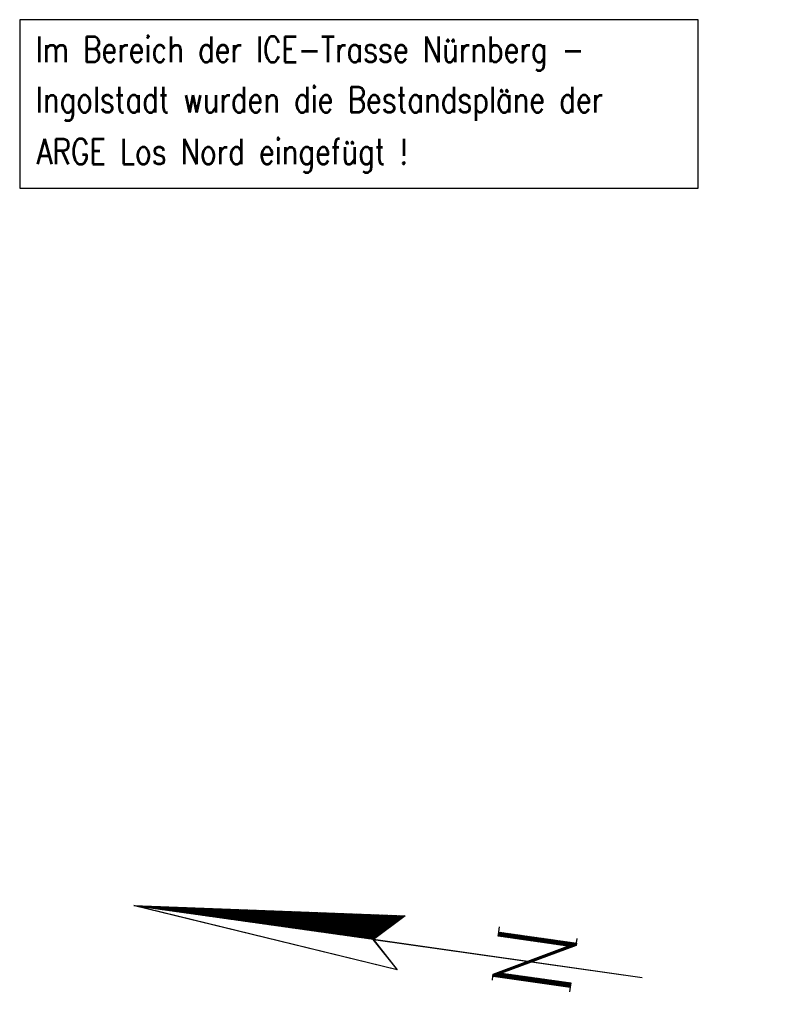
# Model space of a CAD drawing. Extents: x 0 to 1135, y 0 to 594.
# Tile 37 of 44: x 958 to 1031, y 191 to 287. Entities that reach past the tile are written whole.
import ezdxf

# ---------------------------------------------------------------- set-up
doc = ezdxf.new("R2010")
doc.units = 0
doc.header["$LTSCALE"] = 2
doc.header["$MEASUREMENT"] = 0
doc.linetypes.add('AUSGEZOGEN', pattern=[0])
doc.layers.get('0').update_dxf_attribs({"linetype": 'AUSGEZOGEN'})
for name, color, linetype in [('DB_Bahnachse', 15, 'CONTINUOUS'), ('LEGENDE', 7, 'AUSGEZOGEN'), ('SCHLITZRINNE', 8, 'AUSGEZOGEN')]:
    doc.layers.add(name, color=color, linetype=linetype)
doc.styles.add('ROMANS', font='romans.shx', dxfattribs={"width": 0.8})

# ---------------------------------------------------------------- blocks, each defined once
blk = doc.blocks.new('*X21')
at = {"color": 0}
for p, q in [((154.736, 194.192), (154.753, 194.21)), ((154.736, 194.051), (154.766, 194.082)), ((154.736, 193.91), (154.78, 193.953)), ((154.736, 193.769), (154.793, 193.825)), ((154.736, 193.627), (154.806, 193.697)), ((154.737, 193.486), (154.82, 193.569)), ((154.737, 193.345), (154.833, 193.441)), ((154.737, 193.203), (154.846, 193.313)), ((154.737, 193.062), (154.859, 193.185)), ((154.737, 192.921), (154.873, 193.056)), ((154.737, 192.78), (154.886, 192.928)), ((154.737, 192.638), (154.899, 192.8)), ((154.738, 192.497), (154.913, 192.672)), ((154.738, 192.356), (154.926, 192.544)), ((154.738, 192.215), (154.939, 192.416)), ((154.738, 192.073), (154.952, 192.288)), ((154.738, 191.932), (154.966, 192.159)), ((154.738, 191.791), (154.979, 192.031)), ((154.739, 191.65), (154.992, 191.903)), ((154.739, 191.508), (155.006, 191.775)), ((154.739, 191.367), (155.019, 191.647)), ((154.739, 191.226), (155.032, 191.519)), ((154.739, 191.084), (155.045, 191.391)), ((154.739, 190.943), (155.059, 191.263)), ((154.739, 190.802), (155.072, 191.134)), ((154.74, 190.661), (155.085, 191.006)), ((154.74, 190.519), (155.099, 190.878)), ((154.74, 190.378), (155.112, 190.75)), ((154.74, 190.237), (155.125, 190.622)), ((154.74, 190.096), (155.138, 190.494)), ((154.74, 189.954), (155.152, 190.366)), ((154.741, 189.813), (155.165, 190.237)), ((154.741, 189.672), (155.178, 190.109)), ((154.741, 189.531), (155.192, 189.981)), ((154.741, 189.389), (155.205, 189.853)), ((154.741, 189.248), (155.218, 189.725)), ((154.741, 189.107), (155.231, 189.597)), ((154.741, 188.965), (155.245, 189.469)), ((154.742, 188.824), (155.258, 189.341)), ((154.742, 188.683), (155.271, 189.212)), ((154.742, 188.542), (155.285, 189.084)), ((154.742, 188.4), (155.298, 188.956)), ((154.742, 188.259), (155.311, 188.828)), ((154.742, 188.118), (155.324, 188.7)), ((154.743, 187.977), (155.338, 188.572)), ((154.743, 187.835), (155.351, 188.444)), ((154.743, 187.694), (155.364, 188.315)), ((154.743, 187.553), (155.378, 188.187)), ((154.743, 187.411), (155.391, 188.059)), ((154.743, 187.27), (155.404, 187.931)), ((154.743, 187.129), (155.417, 187.803)), ((154.744, 186.988), (155.431, 187.675)), ((154.744, 186.846), (155.444, 187.547)), ((154.744, 186.705), (155.457, 187.419)), ((154.744, 186.564), (155.471, 187.29)), ((154.744, 186.423), (155.484, 187.162)), ((154.744, 186.281), (155.497, 187.034)), ((154.745, 186.14), (155.51, 186.906)), ((154.745, 185.999), (155.524, 186.778)), ((154.745, 185.858), (155.537, 186.65)), ((154.745, 185.716), (155.55, 186.522)), ((154.745, 185.575), (155.564, 186.393)), ((154.745, 185.434), (155.577, 186.265)), ((154.745, 185.292), (155.59, 186.137)), ((154.746, 185.151), (155.603, 186.009)), ((154.746, 185.01), (155.617, 185.881)), ((154.746, 184.869), (155.63, 185.753)), ((154.746, 184.727), (155.643, 185.625)), ((154.746, 184.586), (155.657, 185.497)), ((154.746, 184.445), (155.67, 185.368)), ((154.747, 184.304), (155.683, 185.24)), ((154.747, 184.162), (155.697, 185.112)), ((154.747, 184.021), (155.71, 184.984)), ((154.747, 183.88), (155.723, 184.856)), ((154.747, 183.739), (155.736, 184.728)), ((154.747, 183.597), (155.75, 184.6)), ((154.747, 183.456), (155.763, 184.471)), ((154.748, 183.315), (155.776, 184.343)), ((154.748, 183.173), (155.79, 184.215)), ((154.748, 183.032), (155.803, 184.087)), ((154.748, 182.891), (155.816, 183.959)), ((154.748, 182.75), (155.829, 183.831)), ((154.748, 182.608), (155.843, 183.703)), ((154.749, 182.467), (155.856, 183.575)), ((154.749, 182.326), (155.869, 183.446)), ((154.749, 182.185), (155.883, 183.318)), ((154.749, 182.043), (155.896, 183.19)), ((154.749, 181.902), (155.909, 183.062)), ((154.749, 181.761), (155.922, 182.934)), ((154.749, 181.619), (155.936, 182.806)), ((154.75, 181.478), (155.949, 182.678)), ((154.75, 181.337), (155.962, 182.549)), ((154.75, 181.196), (155.976, 182.421)), ((154.75, 181.054), (155.989, 182.293)), ((154.75, 180.913), (156.002, 182.165)), ((154.75, 180.772), (156.015, 182.037)), ((154.751, 180.631), (156.029, 181.909)), ((154.751, 180.489), (156.042, 181.781)), ((154.751, 180.348), (156.055, 181.653)), ((154.751, 180.207), (156.069, 181.524)), ((154.751, 180.066), (156.082, 181.396)), ((154.751, 179.924), (156.095, 181.268)), ((154.751, 179.783), (156.108, 181.14)), ((154.752, 179.642), (156.122, 181.012)), ((154.752, 179.5), (156.135, 180.884)), ((154.752, 179.359), (156.148, 180.756)), ((154.752, 179.218), (156.162, 180.627)), ((154.752, 179.077), (156.175, 180.499)), ((154.752, 178.935), (156.188, 180.371)), ((154.752, 178.794), (156.201, 180.243)), ((154.753, 178.653), (156.215, 180.115)), ((154.753, 178.512), (156.228, 179.987)), ((154.753, 178.37), (156.241, 179.859)), ((154.753, 178.229), (156.255, 179.731)), ((154.753, 178.088), (156.268, 179.602)), ((154.753, 177.947), (156.281, 179.474)), ((154.754, 177.805), (156.294, 179.346)), ((154.754, 177.664), (156.308, 179.218)), ((154.754, 177.523), (156.321, 179.09)), ((154.754, 177.381), (156.334, 178.962)), ((154.754, 177.24), (156.348, 178.834)), ((154.754, 177.099), (156.361, 178.705)), ((154.754, 176.958), (156.374, 178.577)), ((154.755, 176.816), (156.387, 178.449)), ((154.755, 176.675), (156.401, 178.321)), ((154.755, 176.534), (156.414, 178.193)), ((154.755, 176.393), (156.427, 178.065)), ((154.755, 176.251), (156.441, 177.937)), ((154.755, 176.11), (156.454, 177.809)), ((154.756, 175.969), (156.467, 177.68)), ((154.756, 175.827), (156.48, 177.552)), ((154.756, 175.686), (156.494, 177.424)), ((154.756, 175.545), (156.507, 177.296)), ((154.756, 175.404), (156.52, 177.168)), ((154.756, 175.262), (156.534, 177.04)), ((154.756, 175.121), (156.547, 176.912)), ((154.757, 174.98), (156.56, 176.783)), ((154.757, 174.839), (156.573, 176.655)), ((154.757, 174.697), (156.587, 176.527)), ((154.757, 174.556), (156.6, 176.399)), ((154.757, 174.415), (156.613, 176.271)), ((154.757, 174.274), (156.627, 176.143)), ((154.758, 174.132), (156.64, 176.015)), ((154.758, 173.991), (156.653, 175.887)), ((154.758, 173.85), (156.666, 175.758)), ((154.758, 173.708), (156.68, 175.63)), ((154.758, 173.567), (156.693, 175.502)), ((154.758, 173.426), (156.706, 175.374)), ((154.758, 173.285), (156.72, 175.246)), ((154.759, 173.143), (156.733, 175.118)), ((154.759, 173.002), (156.746, 174.99)), ((154.759, 172.861), (156.76, 174.861)), ((154.759, 172.72), (156.773, 174.733)), ((154.759, 172.578), (156.786, 174.605)), ((154.759, 172.437), (156.799, 174.477)), ((154.76, 172.296), (156.813, 174.349)), ((154.76, 172.155), (156.826, 174.221)), ((154.76, 172.013), (156.839, 174.093)), ((154.76, 171.872), (156.853, 173.965)), ((154.76, 171.731), (156.866, 173.836)), ((154.76, 171.589), (156.879, 173.708)), ((154.76, 171.448), (156.892, 173.58)), ((154.761, 171.307), (156.906, 173.452)), ((154.761, 171.166), (156.919, 173.324)), ((154.761, 171.024), (156.932, 173.196)), ((154.761, 170.883), (156.946, 173.068)), ((154.771, 170.751), (156.959, 172.939)), ((154.841, 170.68), (156.972, 172.811)), ((154.911, 170.608), (156.985, 172.683)), ((154.981, 170.537), (156.999, 172.555)), ((155.051, 170.466), (157.012, 172.427)), ((155.121, 170.394), (157.025, 172.299)), ((155.191, 170.323), (157.039, 172.171)), ((155.261, 170.252), (157.052, 172.043)), ((155.331, 170.18), (157.065, 171.914)), ((155.401, 170.109), (157.078, 171.786)), ((155.471, 170.038), (157.092, 171.658)), ((155.541, 169.966), (157.105, 171.53)), ((155.611, 169.895), (157.118, 171.402)), ((155.681, 169.823), (157.132, 171.274)), ((155.751, 169.752), (157.145, 171.146)), ((155.821, 169.681), (157.158, 171.017)), ((155.891, 169.609), (157.171, 170.889)), ((155.962, 169.538), (157.185, 170.761)), ((156.032, 169.467), (157.198, 170.633)), ((156.102, 169.395), (157.211, 170.505)), ((156.172, 169.324), (157.225, 170.377)), ((156.242, 169.253), (157.238, 170.249)), ((156.312, 169.181), (157.251, 170.12)), ((156.382, 169.11), (157.264, 169.992)), ((156.452, 169.038), (157.278, 169.864)), ((156.522, 168.967), (157.291, 169.736)), ((156.592, 168.896), (157.304, 169.608)), ((156.662, 168.824), (157.318, 169.48)), ((156.732, 168.753), (157.331, 169.352)), ((156.802, 168.682), (157.344, 169.224)), ((156.872, 168.61), (157.357, 169.095)), ((156.942, 168.539), (157.371, 168.967)), ((157.012, 168.467), (157.384, 168.839)), ((157.082, 168.396), (157.397, 168.711)), ((157.152, 168.325), (157.411, 168.583)), ((157.223, 168.253), (157.424, 168.455)), ((157.293, 168.182), (157.437, 168.327)), ((157.363, 168.111), (157.45, 168.198)), ((157.433, 168.039), (157.464, 168.07))]:
    blk.add_line(p, q, dxfattribs=at)
blk = doc.blocks.new('*X20')
at = {"color": 0}
for p, q in [((152.844, 158.501), (153.04, 158.697)), ((152.844, 158.642), (152.899, 158.697)), ((156.781, 158.336), (157.172, 158.727)), ((156.781, 158.478), (157.03, 158.727)), ((156.781, 158.619), (156.888, 158.727)), ((152.844, 158.36), (153.095, 158.611)), ((152.845, 158.219), (153.145, 158.519)), ((152.845, 158.077), (153.195, 158.428)), ((152.845, 157.936), (153.245, 158.337)), ((152.845, 157.795), (153.295, 158.245)), ((152.845, 157.654), (153.345, 158.154)), ((152.846, 157.512), (153.395, 158.062)), ((152.846, 157.371), (153.257, 157.782)), ((153.297, 157.823), (153.445, 157.971)), ((153.347, 157.731), (153.495, 157.879)), ((153.397, 157.639), (153.545, 157.788)), ((153.447, 157.548), (153.595, 157.697)), ((156.781, 158.195), (157.19, 158.604)), ((156.781, 158.054), (157.19, 158.463)), ((156.781, 157.912), (157.19, 158.321)), ((156.781, 157.771), (157.19, 158.18)), ((156.781, 157.629), (157.19, 158.038)), ((156.781, 157.488), (157.19, 157.897)), ((156.781, 157.346), (157.19, 157.756)), ((152.846, 157.23), (153.257, 157.641)), ((152.846, 157.089), (153.257, 157.5)), ((152.846, 156.948), (153.257, 157.358)), ((152.847, 156.806), (153.257, 157.217)), ((152.847, 156.665), (153.257, 157.076)), ((152.847, 156.524), (153.258, 156.935)), ((152.847, 156.383), (153.258, 156.793)), ((153.496, 157.456), (153.645, 157.605)), ((153.546, 157.364), (153.695, 157.514)), ((153.596, 157.273), (153.745, 157.422)), ((153.646, 157.181), (153.795, 157.331)), ((153.695, 157.09), (153.845, 157.239)), ((153.745, 156.998), (153.895, 157.148)), ((153.795, 156.906), (153.945, 157.057)), ((153.845, 156.815), (153.995, 156.965)), ((153.895, 156.723), (154.045, 156.874)), ((153.944, 156.631), (154.095, 156.782)), ((153.994, 156.54), (154.145, 156.691)), ((156.781, 157.205), (157.19, 157.614)), ((156.781, 157.064), (157.19, 157.473)), ((156.781, 156.922), (157.19, 157.331)), ((156.781, 156.781), (157.19, 157.19)), ((156.781, 156.639), (157.19, 157.048)), ((156.781, 156.498), (157.19, 156.907)), ((156.781, 156.357), (157.19, 156.766)), ((152.847, 156.241), (153.258, 156.652)), ((152.848, 156.1), (153.258, 156.511)), ((152.848, 155.959), (153.258, 156.369)), ((152.848, 155.818), (153.258, 156.228)), ((152.848, 155.677), (153.258, 156.087)), ((152.848, 155.535), (153.259, 155.946)), ((152.848, 155.394), (153.259, 155.804)), ((154.044, 156.448), (154.195, 156.6)), ((154.094, 156.356), (154.245, 156.508)), ((154.143, 156.265), (154.295, 156.417)), ((154.193, 156.173), (154.345, 156.325)), ((154.243, 156.081), (154.395, 156.234)), ((154.293, 155.99), (154.445, 156.142)), ((154.343, 155.898), (154.495, 156.051)), ((154.392, 155.807), (154.545, 155.96)), ((154.442, 155.715), (154.595, 155.868)), ((154.492, 155.623), (154.645, 155.777)), ((156.781, 156.215), (157.19, 156.624)), ((156.781, 156.074), (157.19, 156.483)), ((156.781, 155.932), (157.19, 156.341)), ((156.781, 155.791), (157.19, 156.2)), ((156.781, 155.649), (157.19, 156.058)), ((156.781, 155.508), (157.19, 155.917)), ((156.781, 155.367), (157.19, 155.776)), ((152.849, 155.253), (153.259, 155.663)), ((152.849, 155.112), (153.259, 155.522)), ((152.849, 154.97), (153.259, 155.38)), ((152.849, 154.829), (153.259, 155.239)), ((152.849, 154.688), (153.259, 155.098)), ((152.85, 154.547), (153.26, 154.957)), ((152.85, 154.405), (153.26, 154.815)), ((154.542, 155.532), (154.695, 155.685)), ((154.591, 155.44), (154.745, 155.594)), ((154.641, 155.348), (154.795, 155.502)), ((154.691, 155.257), (154.845, 155.411)), ((154.741, 155.165), (154.895, 155.32)), ((154.791, 155.073), (154.945, 155.228)), ((154.84, 154.982), (154.995, 155.137)), ((154.89, 154.89), (155.045, 155.045)), ((154.94, 154.798), (155.095, 154.954)), ((154.99, 154.707), (155.145, 154.863)), ((155.039, 154.615), (155.195, 154.771)), ((156.781, 155.225), (157.19, 155.634)), ((156.781, 155.084), (157.19, 155.493)), ((156.781, 154.942), (157.19, 155.351)), ((156.781, 154.801), (157.19, 155.21)), ((156.781, 154.659), (157.19, 155.068)), ((156.781, 154.518), (157.19, 154.927)), ((156.781, 154.377), (157.19, 154.786)), ((152.85, 154.264), (153.26, 154.674)), ((152.85, 154.123), (153.26, 154.533)), ((152.85, 153.982), (153.26, 154.391)), ((152.851, 153.841), (153.26, 154.25)), ((152.851, 153.699), (153.26, 154.109)), ((152.851, 153.558), (153.261, 153.968)), ((152.851, 153.417), (153.261, 153.826)), ((155.089, 154.524), (155.245, 154.68)), ((155.139, 154.432), (155.295, 154.588)), ((155.189, 154.34), (155.345, 154.497)), ((155.239, 154.249), (155.395, 154.405)), ((155.288, 154.157), (155.445, 154.314)), ((155.338, 154.065), (155.495, 154.223)), ((155.388, 153.974), (155.545, 154.131)), ((155.438, 153.882), (155.595, 154.04)), ((155.487, 153.79), (155.645, 153.948)), ((155.537, 153.699), (155.695, 153.857)), ((156.781, 154.235), (157.19, 154.644)), ((156.781, 154.094), (157.19, 154.503)), ((156.781, 153.952), (157.19, 154.361)), ((156.781, 153.811), (157.19, 154.22)), ((156.781, 153.67), (157.19, 154.079)), ((156.781, 153.528), (157.19, 153.937)), ((152.851, 153.276), (153.261, 153.685)), ((152.852, 153.134), (153.261, 153.544)), ((152.852, 152.993), (153.261, 153.403)), ((152.852, 152.852), (153.261, 153.261)), ((152.852, 152.711), (153.261, 153.12)), ((152.852, 152.569), (153.262, 152.979)), ((155.587, 153.607), (155.745, 153.765)), ((155.637, 153.515), (155.795, 153.674)), ((155.687, 153.424), (155.845, 153.583)), ((155.736, 153.332), (155.895, 153.491)), ((155.786, 153.241), (155.945, 153.4)), ((155.836, 153.149), (155.995, 153.308)), ((155.886, 153.057), (156.045, 153.217)), ((155.935, 152.966), (156.095, 153.126)), ((155.985, 152.874), (156.145, 153.034)), ((156.035, 152.782), (156.195, 152.943)), ((156.085, 152.691), (156.245, 152.851)), ((156.781, 153.387), (157.19, 153.796)), ((156.781, 153.245), (157.19, 153.654)), ((156.781, 153.104), (157.19, 153.513)), ((156.781, 152.962), (157.19, 153.371)), ((156.781, 152.821), (157.19, 153.23)), ((156.781, 152.68), (157.19, 153.089)), ((156.781, 152.538), (157.19, 152.947)), ((152.853, 152.428), (153.262, 152.837)), ((152.853, 152.287), (153.262, 152.696)), ((152.853, 152.146), (153.262, 152.555)), ((152.853, 152.005), (153.262, 152.414)), ((152.853, 151.863), (153.262, 152.272)), ((152.854, 151.722), (153.262, 152.131)), ((152.854, 151.581), (153.263, 151.99)), ((156.135, 152.599), (156.295, 152.76)), ((156.184, 152.507), (156.345, 152.668)), ((156.234, 152.416), (156.395, 152.577)), ((156.284, 152.324), (156.445, 152.486)), ((156.334, 152.232), (156.495, 152.394)), ((156.383, 152.141), (156.545, 152.303)), ((156.433, 152.049), (156.595, 152.211)), ((156.483, 151.958), (156.645, 152.12)), ((156.533, 151.866), (156.695, 152.028)), ((156.583, 151.774), (156.745, 151.937)), ((156.632, 151.683), (157.19, 152.24)), ((156.682, 151.591), (157.19, 152.099)), ((156.732, 151.499), (157.19, 151.957)), ((156.781, 152.397), (157.19, 152.806)), ((156.781, 152.255), (157.19, 152.664)), ((156.781, 152.114), (157.19, 152.523)), ((156.781, 151.972), (157.19, 152.381)), ((152.854, 151.44), (153.263, 151.848)), ((152.854, 151.298), (153.263, 151.707)), ((152.854, 151.157), (153.263, 151.566)), ((152.918, 151.08), (153.263, 151.425)), ((153.06, 151.08), (153.263, 151.283)), ((153.201, 151.08), (153.263, 151.142)), ((156.782, 151.408), (157.19, 151.816)), ((156.831, 151.316), (157.19, 151.674)), ((156.881, 151.224), (157.19, 151.533)), ((156.931, 151.133), (157.19, 151.392)), ((157.02, 151.08), (157.19, 151.25)), ((157.161, 151.08), (157.19, 151.109))]:
    blk.add_line(p, q, dxfattribs=at)
blk = doc.blocks.new('NPF')
at = {"color": 0}
for p, q in [((-2.555, -26.573), (0.052, -0.221)), ((-2.538, -26.555), (0.06, -0.301)), ((0.052, -0.221), (2.788, -26.598)), ((0.078, -23.838), (0.052, -0.272)), ((0.078, -23.812), (-2.555, -26.573)), ((0.066, -23.801), (-2.553, -26.547)), ((0.066, -23.863), (0.066, -50.343)), ((2.788, -26.598), (0.078, -23.838)), ((0.09, -23.863), (0.09, -50.343)), ((-2.567, -26.562), (-2.567, -26.562)), ((-2.249, -35.901), (-1.848, -35.901)), ((-1.84, -35.927), (-1.829, -43.519)), ((-1.839, -35.901), (-1.635, -35.902)), ((-1.839, -35.925), (-1.839, -35.902)), ((-1.635, -35.902), (2.097, -42.726)), ((2.097, -42.726), (2.097, -35.876)), ((2.098, -35.872), (2.506, -35.871)), ((2.506, -35.902), (2.506, -35.872)), ((2.506, -35.902), (2.506, -43.519)), ((2.512, -35.871), (3.01, -35.87)), ((2.276, -43.519), (-1.431, -36.694)), ((-1.427, -36.692), (-1.42, -43.517)), ((-1.836, -43.519), (-2.292, -43.519)), ((-1.423, -43.519), (-1.829, -43.519)), ((2.506, -43.519), (2.276, -43.519)), ((2.532, -43.519), (2.966, -43.519))]:
    blk.add_line(p, q, dxfattribs=at)
for name in ['*X21', '*X20']:
    blk.add_blockref(name, (-154.683, -194.598), dxfattribs=at)

msp = doc.modelspace()

# ---------------------------------------------------------------- hatches: boundary and pattern name
at = {"layer": 'SCHLITZRINNE'}
h = msp.add_hatch(dxfattribs=at)
h.set_pattern_fill('_USER', color=256, scale=1.5, angle=45, style=0, pattern_type=0)
h.set_pattern_definition([(45, (1.0288, 6.1178), (-1.0606602, 1.0606602), [])])
edge = h.paths.add_edge_path()
edge.add_arc((1129.237, -138429.968), 138664.376, 90.02323932, 90.03117941)
edge.add_arc((1129.237, -138429.968), 138663.876, 90.02323932, 90.03117941)

# ---------------------------------------------------------------- linework, layer by layer
at = {"layer": 'DB_Bahnachse', "color": 15}
msp.add_lwpolyline([(958.11, 270.293), (1024.321, 270.293), (1024.321, 286.733), (958.11, 286.733)], close=True, dxfattribs=at)

# ---------------------------------------------------------------- block references
at = {"layer": 'LEGENDE', "rotation": 81.92904813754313}
msp.add_blockref('NPF', (969.018, 200.214), dxfattribs=at)

# ---------------------------------------------------------------- texts
at = {"layer": 'DB_Bahnachse', "color": 15, "style": 'ROMANS', "width": 0.8}
for s, p in [('Im Bereich der ICE-Trasse Nürnberg -', (959.655, 282.585)), ('Ingolstadt wurden die Bestandspläne der', (959.682, 277.684)), ('ARGE Los Nord eingefügt !', (959.767, 272.614))]:
    msp.add_text(s, height=2.5, dxfattribs=at).set_placement(p)

doc.saveas('drawing.dxf')
